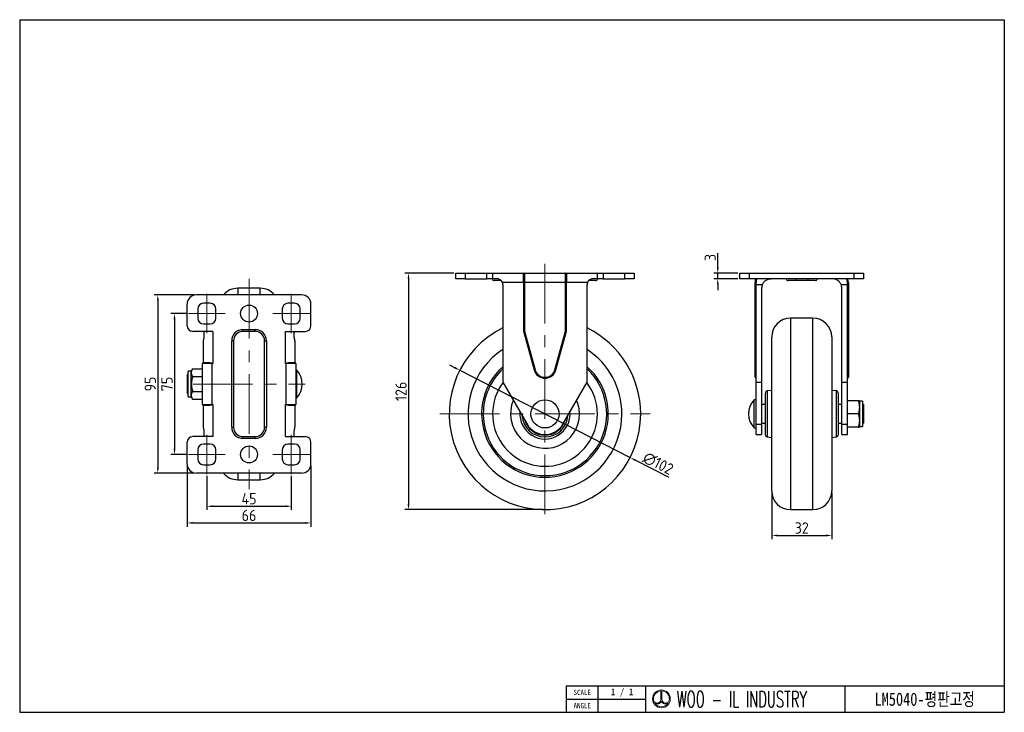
# Model space of a CAD drawing. Header units: millimetres. Extents: x 5086 to 5611, y -788 to -419.
import ezdxf
from ezdxf.enums import TextEntityAlignment as Align

# ---------------------------------------------------------------- set-up
doc = ezdxf.new("R2010")
doc.units = ezdxf.units.MM
doc.header["$LTSCALE"] = 0.5
doc.header["$PDMODE"] = 3
doc.linetypes.add('CENTERX2', pattern=[101.6, 63.5, -12.7, 12.7, -12.7])
for name, color, linetype, lineweight in [('문자선', 2, 'Continuous', 15), ('외형선', 3, 'Continuous', 30), ('중심선', 1, 'CENTERX2', 15), ('치수선', 1, 'Continuous', 15)]:
    doc.layers.add(name, color=color, linetype=linetype, lineweight=lineweight)
doc.styles.add('ROMAND', font='romand')
doc.styles.get("Standard").update_dxf_attribs({"font": 'isocp.shx', "bigfont": 'whgtxt.shx'})
doc.styles.add('STYLE1', font='txt')
doc.dimstyles.new('김형준', dxfattribs={"dimtxt": 6, "dimasz": 3, "dimexe": 2, "dimexo": 1, "dimgap": 1, "dimtad": 1, "dimdsep": 46, "dimtxsty": 'Standard', "dimcen": 0, "dimclrd": 1, "dimclre": 1, "dimclrt": 2, "dimadec": 0, "dimazin": 0, "dimtfac": 1, "dimtmove": 0, "dimatfit": 3, "dimfxl": 0, "dimarcsym": 0})

# ---------------------------------------------------------------- blocks, each defined once
blk = doc.blocks.new('*D134')
at = {"layer": 'Defpoints', "color": 0}
for p in [(5175.96, -575.35), (5168.56, -650.35), (5175.96, -650.35)]:
    blk.add_point(p, dxfattribs=at)
at = {"layer": '치수선', "color": 1, "lineweight": -2}
for p, q in [((5174.96, -575.35), (5166.56, -575.35)), ((5168.56, -578.35), (5168.56, -647.35)), ((5174.96, -650.35), (5166.56, -650.35))]:
    blk.add_line(p, q, dxfattribs=at)
at = {"layer": '치수선', "color": 1}
for points in [[(5168.06, -578.35), (5169.06, -578.35), (5168.56, -575.35)], [(5168.06, -647.35), (5169.06, -647.35), (5168.56, -650.35)]]:
    blk.add_solid(points, dxfattribs=at)
at = {"layer": '치수선', "color": 2, "insert": (5164.56, -612.85), "char_height": 6, "attachment_point": 5, "rotation": 90}
blk.add_mtext('75', dxfattribs=at)
blk = doc.blocks.new('*D135')
at = {"layer": 'Defpoints', "color": 0}
for p in [(5180.26, -565.35), (5159.64, -660.35), (5180.26, -660.35)]:
    blk.add_point(p, dxfattribs=at)
at = {"layer": '치수선', "color": 1, "lineweight": -2}
for p, q in [((5179.26, -565.35), (5157.64, -565.35)), ((5159.64, -568.35), (5159.64, -657.35)), ((5179.26, -660.35), (5157.64, -660.35))]:
    blk.add_line(p, q, dxfattribs=at)
at = {"layer": '치수선', "color": 1}
for points in [[(5159.14, -568.35), (5160.14, -568.35), (5159.64, -565.35)], [(5159.14, -657.35), (5160.14, -657.35), (5159.64, -660.35)]]:
    blk.add_solid(points, dxfattribs=at)
at = {"layer": '치수선', "color": 2, "insert": (5155.64, -612.85), "char_height": 6, "attachment_point": 5, "rotation": 90}
blk.add_mtext('95', dxfattribs=at)
blk = doc.blocks.new('*D136')
at = {"layer": 'Defpoints', "color": 0}
for p in [(5185.76, -660.85), (5230.76, -660.85), (5230.76, -677.95)]:
    blk.add_point(p, dxfattribs=at)
at = {"layer": '치수선', "color": 1, "lineweight": -2}
for p, q in [((5185.76, -661.85), (5185.76, -679.95)), ((5230.76, -661.85), (5230.76, -679.95)), ((5188.76, -677.95), (5227.76, -677.95))]:
    blk.add_line(p, q, dxfattribs=at)
at = {"layer": '치수선', "color": 1}
for points in [[(5188.76, -677.45), (5188.76, -678.45), (5185.76, -677.95)], [(5227.76, -677.45), (5227.76, -678.45), (5230.76, -677.95)]]:
    blk.add_solid(points, dxfattribs=at)
at = {"layer": '치수선', "color": 2, "insert": (5208.26, -673.95), "char_height": 6, "attachment_point": 5}
blk.add_mtext('45', dxfattribs=at)
blk = doc.blocks.new('*D137')
at = {"layer": 'Defpoints', "color": 0}
for p in [(5175.26, -655.35), (5241.26, -655.35), (5241.26, -686.85)]:
    blk.add_point(p, dxfattribs=at)
at = {"layer": '치수선', "color": 1, "lineweight": -2}
for p, q in [((5175.26, -656.35), (5175.26, -688.85)), ((5241.26, -656.35), (5241.26, -688.85)), ((5178.26, -686.85), (5238.26, -686.85))]:
    blk.add_line(p, q, dxfattribs=at)
at = {"layer": '치수선', "color": 1}
for points in [[(5178.26, -686.35), (5178.26, -687.35), (5175.26, -686.85)], [(5238.26, -686.35), (5238.26, -687.35), (5241.26, -686.85)]]:
    blk.add_solid(points, dxfattribs=at)
at = {"layer": '치수선', "color": 2, "insert": (5208.26, -682.85), "char_height": 6, "attachment_point": 5}
blk.add_mtext('66', dxfattribs=at)
blk = doc.blocks.new('*D138')
at = {"layer": 'Defpoints', "color": 0}
for p in [(5320.54, -605.53), (5411.32, -652.03)]:
    blk.add_point(p, dxfattribs=at)
at = {"layer": '치수선', "color": 1, "lineweight": -2}
for p, q in [((5317.87, -604.16), (5315.2, -602.79)), ((5320.54, -605.53), (5411.32, -652.03)), ((5432.11, -662.68), (5413.99, -653.4))]:
    blk.add_line(p, q, dxfattribs=at)
at = {"layer": '치수선', "color": 1}
for points in [[(5318.1, -603.72), (5317.64, -604.61), (5320.54, -605.53)], [(5414.22, -652.96), (5413.76, -653.85), (5411.32, -652.03)]]:
    blk.add_solid(points, dxfattribs=at)
at = {"layer": '치수선', "color": 2, "insert": (5426.21, -655.17), "char_height": 6, "attachment_point": 5, "rotation": 332.8755}
blk.add_mtext('∅102', dxfattribs=at)
blk = doc.blocks.new('*D139')
at = {"layer": 'Defpoints', "color": 0}
for p in [(5318.43, -553.78), (5293.22, -679.78), (5365.93, -679.78)]:
    blk.add_point(p, dxfattribs=at)
at = {"layer": '치수선', "color": 1, "lineweight": -2}
for p, q in [((5317.43, -553.78), (5291.22, -553.78)), ((5293.22, -556.78), (5293.22, -676.78)), ((5364.93, -679.78), (5291.22, -679.78))]:
    blk.add_line(p, q, dxfattribs=at)
at = {"layer": '치수선', "color": 1}
for points in [[(5292.72, -556.78), (5293.72, -556.78), (5293.22, -553.78)], [(5292.72, -676.78), (5293.72, -676.78), (5293.22, -679.78)]]:
    blk.add_solid(points, dxfattribs=at)
at = {"layer": '치수선', "color": 2, "insert": (5289.22, -616.78), "char_height": 6, "attachment_point": 5, "rotation": 90}
blk.add_mtext('126', dxfattribs=at)
blk = doc.blocks.new('*D140')
at = {"layer": 'Defpoints', "color": 0}
for p in [(5486.73, -669.78), (5518.73, -669.78), (5518.73, -693.53)]:
    blk.add_point(p, dxfattribs=at)
at = {"layer": '치수선', "color": 1, "lineweight": -2}
for p, q in [((5486.73, -670.78), (5486.73, -695.53)), ((5518.73, -670.78), (5518.73, -695.53)), ((5489.73, -693.53), (5515.73, -693.53))]:
    blk.add_line(p, q, dxfattribs=at)
at = {"layer": '치수선', "color": 1}
for points in [[(5489.73, -693.03), (5489.73, -694.03), (5486.73, -693.53)], [(5515.73, -693.03), (5515.73, -694.03), (5518.73, -693.53)]]:
    blk.add_solid(points, dxfattribs=at)
at = {"layer": '치수선', "color": 2, "insert": (5502.73, -689.53), "char_height": 6, "attachment_point": 5}
blk.add_mtext('32', dxfattribs=at)
blk = doc.blocks.new('*D141')
at = {"layer": 'Defpoints', "color": 0}
for p in [(5457.98, -553.78), (5469.73, -553.78), (5469.73, -556.78)]:
    blk.add_point(p, dxfattribs=at)
at = {"layer": '치수선', "color": 1, "lineweight": -2}
for p, q in [((5457.98, -550.78), (5457.98, -543.13)), ((5468.73, -553.78), (5455.98, -553.78)), ((5457.98, -556.78), (5457.98, -553.78)), ((5468.73, -556.78), (5455.98, -556.78)), ((5457.98, -559.78), (5457.98, -562.78))]:
    blk.add_line(p, q, dxfattribs=at)
at = {"layer": '치수선', "color": 1}
for points in [[(5457.48, -550.78), (5458.48, -550.78), (5457.98, -553.78)], [(5457.48, -559.78), (5458.48, -559.78), (5457.98, -556.78)]]:
    blk.add_solid(points, dxfattribs=at)
at = {"layer": '치수선', "color": 2, "insert": (5453.98, -545.46), "char_height": 6, "attachment_point": 5, "rotation": 90}
blk.add_mtext('3', dxfattribs=at)

msp = doc.modelspace()

# ---------------------------------------------------------------- linework, layer by layer
at = {"layer": '문자선'}
for p, q in [((5427.671, -776.347), (5427.671, -781.131)), ((5428.271, -776.347), (5428.271, -781.131))]:
    msp.add_line(p, q, dxfattribs=at)
msp.add_circle((5427.971, -780.573), 4.737, dxfattribs=at)
for centre, radius, start, end in [((5427.971, -780.573), 4.237, 94.06022, 186.47617), ((5427.971, -780.573), 4.237, 354.42923, 85.93978), ((5425.722, -780.81), 1.975, 186.99448, 350.66332), ((5430.22, -780.81), 1.975, 189.33668, 354.94755), ((5425.722, -780.81), 2.475, 239.21397, 335.31719), ((5427.971, -780.573), 4.237, 213.91245, 326.08755), ((5430.22, -780.81), 2.475, 204.68281, 300.78603)]:
    msp.add_arc(centre, radius, start, end, dxfattribs=at)
at = {"layer": '외형선'}
for p, q in [((5086.06, -418.792), (5610.66, -418.792)), ((5086.06, -418.792), (5086.06, -787.721)), ((5086.06, -418.792), (5086.06, -787.721)), ((5610.66, -418.792), (5610.66, -787.721)), ((5318.432, -556.782), (5318.432, -553.782)), ((5318.432, -553.782), (5323.432, -553.782)), ((5323.432, -553.782), (5323.432, -556.782)), ((5323.432, -553.782), (5334.932, -553.782)), ((5334.932, -556.782), (5334.932, -553.782)), ((5334.932, -553.782), (5337.932, -553.782)), ((5337.932, -553.782), (5337.932, -556.782)), ((5337.932, -553.782), (5354.932, -553.782)), ((5354.932, -553.782), (5354.932, -558.782)), ((5354.932, -553.782), (5376.932, -553.782)), ((5376.932, -558.782), (5376.932, -553.782)), ((5376.932, -553.782), (5393.932, -553.782)), ((5393.932, -556.782), (5393.932, -553.782)), ((5393.932, -553.782), (5396.932, -553.782)), ((5396.932, -553.782), (5396.932, -556.782)), ((5396.932, -553.782), (5408.432, -553.782)), ((5408.432, -556.782), (5408.432, -553.782)), ((5408.432, -553.782), (5413.432, -553.782)), ((5413.432, -553.782), (5413.432, -556.782)), ((5469.726, -556.782), (5469.726, -553.782)), ((5469.726, -553.782), (5474.726, -553.782)), ((5474.726, -553.782), (5474.726, -556.782)), ((5474.726, -553.782), (5530.726, -553.782)), ((5530.726, -556.782), (5530.726, -553.782)), ((5530.726, -553.782), (5535.726, -553.782)), ((5535.726, -553.782), (5535.726, -556.782)), ((5323.432, -556.782), (5318.432, -556.782)), ((5323.432, -556.782), (5334.932, -556.782)), ((5337.932, -556.782), (5334.932, -556.782)), ((5340.432, -556.782), (5337.932, -556.782)), ((5342.651, -557.782), (5338.932, -557.782)), ((5354.432, -558.782), (5343.26, -558.782)), ((5343.432, -559.782), (5343.432, -611.782)), ((5354.432, -558.782), (5354.432, -584.782)), ((5354.432, -558.782), (5354.932, -558.782)), ((5354.932, -558.782), (5354.932, -584.713)), ((5376.932, -558.782), (5354.932, -558.782)), ((5376.932, -584.713), (5376.932, -558.782)), ((5377.432, -558.782), (5376.932, -558.782)), ((5377.432, -584.782), (5377.432, -558.782)), ((5388.603, -558.782), (5377.432, -558.782)), ((5388.432, -611.782), (5388.432, -559.782)), ((5388.624, -558.741), (5388.602, -558.788)), ((5392.932, -557.782), (5389.209, -557.782)), ((5393.932, -556.782), (5391.432, -556.782)), ((5396.932, -556.782), (5393.932, -556.782)), ((5396.932, -556.782), (5408.432, -556.782)), ((5413.432, -556.782), (5408.432, -556.782)), ((5474.726, -556.782), (5469.726, -556.782)), ((5530.726, -556.782), (5474.726, -556.782)), ((5478.376, -558.782), (5477.876, -558.782)), ((5477.876, -584.713), (5477.876, -558.782)), ((5478.376, -559.782), (5478.376, -558.782)), ((5478.376, -559.782), (5481.794, -559.782)), ((5478.376, -611.782), (5478.376, -559.782)), ((5499.476, -557.782), (5495.476, -557.782)), ((5499.476, -556.782), (5499.476, -557.782)), ((5505.976, -557.782), (5499.476, -557.782)), ((5505.976, -556.782), (5505.976, -557.782)), ((5509.976, -557.782), (5505.976, -557.782)), ((5523.659, -559.782), (5527.076, -559.782)), ((5527.076, -559.782), (5527.076, -558.782)), ((5527.576, -558.782), (5527.076, -558.782)), ((5527.076, -611.782), (5527.076, -559.782)), ((5527.576, -558.782), (5527.576, -584.713)), ((5535.726, -556.782), (5530.726, -556.782)), ((5236.26, -565.345), (5180.26, -565.345)), ((5214.26, -561.845), (5202.26, -561.845)), ((5202.26, -561.845), (5202.26, -565.345)), ((5214.26, -565.345), (5214.26, -561.845)), ((5481.376, -561.782), (5481.376, -611.782)), ((5524.076, -611.782), (5524.076, -561.782)), ((5175.26, -581.845), (5175.26, -570.345)), ((5187.56, -569.845), (5183.96, -569.845)), ((5232.56, -569.845), (5228.96, -569.845)), ((5241.26, -581.845), (5241.26, -570.345)), ((5180.96, -572.845), (5180.96, -577.845)), ((5190.56, -577.845), (5190.56, -572.845)), ((5225.96, -572.845), (5225.96, -577.845)), ((5235.56, -577.845), (5235.56, -572.845)), ((5183.96, -580.845), (5187.56, -580.845)), ((5228.96, -580.845), (5232.56, -580.845)), ((5508.726, -577.782), (5496.726, -577.782)), ((5496.726, -577.782), (5496.726, -628.782)), ((5508.726, -628.782), (5508.726, -577.782)), ((5188.91, -584.845), (5178.26, -584.845)), ((5184.327, -587.345), (5184.327, -584.845)), ((5188.91, -584.845), (5188.91, -601.845)), ((5205.01, -583.845), (5211.51, -583.845)), ((5205.01, -584.845), (5205.01, -583.845)), ((5211.51, -584.845), (5205.01, -584.845)), ((5211.51, -584.845), (5211.51, -583.845)), ((5227.61, -601.845), (5227.61, -584.845)), ((5227.61, -584.845), (5238.26, -584.845)), ((5232.192, -584.845), (5232.192, -587.345)), ((5354.432, -584.782), (5354.932, -584.713)), ((5354.432, -584.782), (5360.15, -605.386)), ((5354.932, -584.713), (5360.632, -605.252)), ((5371.231, -605.252), (5376.932, -584.713)), ((5371.713, -605.386), (5377.432, -584.782)), ((5377.432, -584.782), (5376.932, -584.713)), ((5477.876, -605.252), (5477.876, -584.713)), ((5527.576, -584.713), (5527.076, -584.713)), ((5527.576, -584.713), (5527.576, -605.252)), ((5183.91, -601.345), (5183.91, -590.174)), ((5199.01, -635.845), (5199.01, -589.845)), ((5199.01, -589.845), (5200.01, -589.845)), ((5200.01, -589.845), (5200.01, -635.845)), ((5216.51, -589.845), (5217.51, -589.845)), ((5216.51, -635.845), (5216.51, -589.845)), ((5217.51, -589.845), (5217.51, -635.845)), ((5232.61, -590.174), (5232.61, -601.345)), ((5486.726, -628.782), (5486.726, -587.782)), ((5518.726, -587.782), (5518.726, -628.782)), ((5188.41, -601.845), (5183.41, -601.845)), ((5183.41, -623.845), (5183.41, -601.845)), ((5188.41, -601.845), (5188.41, -601.689)), ((5188.41, -601.845), (5188.41, -623.845)), ((5188.91, -601.845), (5188.41, -601.845)), ((5228.11, -601.845), (5227.61, -601.845)), ((5228.11, -601.689), (5228.11, -601.845)), ((5228.11, -623.845), (5228.11, -601.845)), ((5233.11, -601.845), (5228.11, -601.845)), ((5233.11, -601.845), (5233.11, -623.845)), ((5175.91, -607.845), (5175.41, -607.845)), ((5175.41, -617.845), (5175.41, -607.845)), ((5177.41, -606.095), (5175.91, -606.095)), ((5175.91, -619.595), (5175.91, -606.095)), ((5178.179, -604.762), (5177.41, -606.095)), ((5177.41, -619.595), (5177.41, -606.095)), ((5178.179, -604.762), (5183.41, -604.762)), ((5233.61, -605.345), (5233.11, -605.345)), ((5233.61, -605.345), (5233.61, -612.845)), ((5360.15, -605.386), (5360.632, -605.252)), ((5371.713, -605.386), (5371.231, -605.252)), ((5477.876, -609.282), (5477.876, -605.252)), ((5527.576, -605.252), (5527.576, -609.282)), ((5178.179, -608.804), (5183.41, -608.804)), ((5233.61, -612.845), (5233.61, -620.345)), ((5343.432, -611.782), (5356.402, -634.276)), ((5375.461, -634.276), (5388.432, -611.782)), ((5478.376, -611.782), (5481.376, -611.782)), ((5478.376, -634.276), (5478.376, -611.782)), ((5481.376, -611.782), (5481.376, -634.276)), ((5524.076, -611.782), (5527.076, -611.782)), ((5524.076, -634.276), (5524.076, -611.782)), ((5527.076, -634.276), (5527.076, -611.782)), ((5175.41, -617.845), (5175.91, -617.845)), ((5178.179, -616.887), (5183.41, -616.887)), ((5483.351, -628.782), (5483.351, -617.493)), ((5486.726, -616.282), (5484.264, -616.497)), ((5484.264, -616.497), (5484.264, -628.782)), ((5521.188, -616.497), (5518.726, -616.282)), ((5521.188, -628.782), (5521.188, -616.497)), ((5522.101, -617.493), (5522.101, -628.782)), ((5175.91, -619.595), (5177.41, -619.595)), ((5177.41, -619.595), (5178.179, -620.928)), ((5178.179, -620.928), (5183.41, -620.928)), ((5183.41, -623.845), (5188.41, -623.845)), ((5188.41, -623.845), (5188.91, -623.845)), ((5188.41, -623.845), (5188.41, -624.001)), ((5188.91, -623.845), (5188.91, -640.845)), ((5227.61, -623.845), (5228.11, -623.845)), ((5227.61, -640.845), (5227.61, -623.845)), ((5228.11, -624.001), (5228.11, -623.845)), ((5228.11, -623.845), (5233.11, -623.845)), ((5233.11, -620.345), (5233.61, -620.345)), ((5478.376, -621.282), (5477.376, -621.282)), ((5477.376, -636.282), (5477.376, -621.282)), ((5483.351, -623.782), (5481.376, -623.782)), ((5524.076, -623.782), (5522.101, -623.782)), ((5532.807, -621.782), (5527.076, -621.782)), ((5533.576, -622.032), (5533.432, -621.782)), ((5535.076, -622.032), (5533.576, -622.032)), ((5533.576, -622.032), (5533.576, -635.532)), ((5535.076, -622.032), (5535.076, -635.532)), ((5535.576, -623.782), (5535.076, -623.782)), ((5535.576, -623.782), (5535.576, -633.782)), ((5183.91, -635.517), (5183.91, -624.345)), ((5232.61, -624.345), (5232.61, -635.517)), ((5483.351, -640.07), (5483.351, -628.782)), ((5484.264, -628.782), (5484.264, -641.066)), ((5486.726, -669.782), (5486.726, -628.782)), ((5496.726, -628.782), (5496.726, -679.782)), ((5508.726, -679.782), (5508.726, -628.782)), ((5518.726, -628.782), (5518.726, -669.782)), ((5521.188, -641.066), (5521.188, -628.782)), ((5522.101, -628.782), (5522.101, -640.07)), ((5532.807, -628.782), (5527.076, -628.782)), ((5478.376, -634.276), (5481.376, -634.276)), ((5478.376, -639.782), (5478.376, -634.276)), ((5481.376, -633.782), (5483.351, -633.782)), ((5481.376, -634.276), (5481.376, -639.782)), ((5522.101, -633.782), (5524.076, -633.782)), ((5524.076, -634.276), (5527.076, -634.276)), ((5524.076, -639.782), (5524.076, -634.276)), ((5527.076, -639.782), (5527.076, -634.276)), ((5535.076, -633.782), (5535.576, -633.782)), ((5184.327, -640.845), (5184.327, -638.345)), ((5199.01, -635.845), (5200.01, -635.845)), ((5216.51, -635.845), (5217.51, -635.845)), ((5232.192, -638.345), (5232.192, -640.845)), ((5477.376, -636.282), (5478.376, -636.282)), ((5478.376, -639.782), (5481.376, -639.782)), ((5524.076, -639.782), (5527.076, -639.782)), ((5532.807, -635.782), (5527.076, -635.782)), ((5533.432, -635.782), (5533.576, -635.532)), ((5533.576, -635.532), (5535.076, -635.532)), ((5175.26, -655.345), (5175.26, -643.845)), ((5188.91, -640.845), (5178.26, -640.845)), ((5187.56, -644.845), (5183.96, -644.845)), ((5205.01, -641.845), (5205.01, -640.845)), ((5205.01, -640.845), (5211.51, -640.845)), ((5211.51, -641.845), (5205.01, -641.845)), ((5211.51, -641.845), (5211.51, -640.845)), ((5227.61, -640.845), (5238.26, -640.845)), ((5232.56, -644.845), (5228.96, -644.845)), ((5241.26, -655.345), (5241.26, -643.845)), ((5484.264, -641.066), (5486.726, -641.282)), ((5518.726, -641.282), (5521.188, -641.066)), ((5180.96, -647.845), (5180.96, -652.845)), ((5190.56, -652.845), (5190.56, -647.845)), ((5225.96, -647.845), (5225.96, -652.845)), ((5235.56, -652.845), (5235.56, -647.845)), ((5236.26, -660.345), (5180.26, -660.345)), ((5183.96, -655.845), (5187.56, -655.845)), ((5202.26, -660.345), (5202.26, -663.845)), ((5214.26, -663.845), (5214.26, -660.345)), ((5228.96, -655.845), (5232.56, -655.845)), ((5202.26, -663.845), (5214.26, -663.845)), ((5496.726, -679.782), (5508.726, -679.782)), ((5377.303, -773.578), (5419.731, -773.578)), ((5377.303, -773.578), (5377.303, -787.721)), ((5394.274, -787.721), (5394.274, -773.578)), ((5419.731, -787.721), (5419.731, -773.578)), ((5419.731, -773.578), (5610.66, -773.578)), ((5419.731, -787.721), (5419.731, -773.578)), ((5419.731, -787.721), (5419.731, -773.578)), ((5525.803, -787.721), (5525.803, -773.578)), ((5377.303, -780.649), (5419.731, -780.649)), ((5086.06, -787.721), (5610.66, -787.721)), ((5377.303, -787.721), (5419.731, -787.721))]:
    msp.add_line(p, q, dxfattribs=at)
for centre, radius in [((5208.26, -575.345), 4.5), ((5365.932, -628.782), 7.5), ((5208.26, -650.345), 4.5)]:
    msp.add_circle(centre, radius, dxfattribs=at)
for centre, radius, start, end in [((5354.932, -554.282), 0.5, 90, 108.21791), ((5376.932, -554.282), 0.5, 71.78209, 90), ((5338.932, -556.782), 1, 180, 270), ((5340.432, -559.782), 3, 0, 19.47122), ((5391.432, -559.782), 3, 160.52878, 180), ((5392.932, -556.782), 1, 270, 0), ((5482.876, -558.782), 5, 156.42182, 180), ((5486.376, -561.782), 5, 156.42182, 180), ((5495.476, -556.782), 1, 180, 270), ((5509.976, -556.782), 1, 270, 0), ((5519.076, -561.782), 5, 0, 23.57818), ((5522.576, -558.782), 5, 0, 23.57818), ((5180.26, -570.345), 5, 90, 180), ((5202.26, -571.845), 10, 90, 139.4584), ((5214.26, -571.845), 10, 40.5416, 90), ((5236.26, -570.345), 5, 0, 90), ((5183.96, -572.845), 3, 90, 180), ((5187.56, -572.845), 3, 0, 90), ((5228.96, -572.845), 3, 90, 180), ((5232.56, -572.845), 3, 0, 90), ((5178.26, -581.845), 3, 180, 270), ((5183.96, -577.845), 3, 180, 270), ((5187.56, -577.845), 3, 270, 0), ((5228.96, -577.845), 3, 180, 270), ((5232.56, -577.845), 3, 270, 0), ((5238.26, -581.845), 3, 270, 0), ((5496.726, -587.782), 10, 90, 180), ((5508.726, -587.782), 10, 0, 90), ((5205.01, -589.845), 6, 90, 180), ((5205.01, -589.845), 5, 90, 180), ((5211.51, -589.845), 6, 0, 90), ((5211.51, -589.845), 5, 0, 90), ((5365.932, -628.782), 51, 116.17897, 0), ((5365.932, -628.782), 51, 0, 63.82103), ((5527.192, -584.28), 0.579, 258.44571, 311.49863), ((5365.932, -628.782), 41, 123.28339, 0), ((5365.932, -628.782), 41, 0, 56.71661), ((5183.91, -601.845), 0.5, 90, 180), ((5232.61, -601.845), 0.5, 0, 90), ((5225.735, -612.845), 10.875, 316.39718, 43.60282), ((5365.932, -628.782), 33.75, 131.81031, 0), ((5365.932, -628.782), 32.881, 133.1799, 180), ((5365.932, -628.782), 32.881, 180, 46.8201), ((5365.932, -603.782), 6, 195.51131, 344.48869), ((5365.932, -603.782), 5.5, 195.51131, 344.48869), ((5365.932, -628.782), 33.75, 0, 48.18969), ((5478.26, -604.818), 0.579, 228.50137, 281.55429), ((5527.192, -604.818), 0.579, 258.44571, 311.49863), ((5365.932, -628.782), 27.9, 143.18854, 0), ((5365.932, -628.782), 27.9, 0, 36.81146), ((5478.376, -609.282), 0.5, 180, 270), ((5527.076, -609.282), 0.5, 270, 0), ((5484.351, -617.493), 1, 95, 180), ((5521.101, -617.493), 1, 0, 85), ((5183.91, -623.845), 0.5, 180, 270), ((5232.61, -623.845), 0.5, 270, 0), ((5365.932, -628.782), 18.35, 156.79848, 0), ((5365.932, -628.782), 18.35, 0, 23.20152), ((5485.251, -628.782), 10.875, 136.39718, 223.60282), ((5365.932, -628.782), 13.369, 175.33248, 4.66752), ((5365.932, -628.782), 12.285, 183.53199, 356.46801), ((5365.932, -628.782), 11.288, 196.98908, 343.01092), ((5365.932, -628.782), 11, 209.96817, 330.03183), ((5205.01, -635.845), 6, 180, 270), ((5205.01, -635.845), 5, 180, 270), ((5211.51, -635.845), 6, 270, 0), ((5211.51, -635.845), 5, 270, 0), ((5178.26, -643.845), 3, 90, 180), ((5183.96, -647.845), 3, 90, 180), ((5187.56, -647.845), 3, 0, 90), ((5228.96, -647.845), 3, 90, 180), ((5232.56, -647.845), 3, 0, 90), ((5238.26, -643.845), 3, 0, 90), ((5484.351, -640.07), 1, 180, 265), ((5521.101, -640.07), 1, 275, 0), ((5180.26, -655.345), 5, 180, 270), ((5183.96, -652.845), 3, 180, 270), ((5187.56, -652.845), 3, 270, 0), ((5228.96, -652.845), 3, 180, 270), ((5232.56, -652.845), 3, 270, 0), ((5236.26, -655.345), 5, 270, 0), ((5202.26, -653.845), 10, 220.5416, 270), ((5214.26, -653.845), 10, 270, 319.4584), ((5496.726, -669.782), 10, 180, 270), ((5508.726, -669.782), 10, 270, 0)]:
    msp.add_arc(centre, radius, start, end, dxfattribs=at)
msp.add_ellipse((5478.376, -584.713), major_axis=(0.5, 0), ratio=0.1361946, start_param=3.1415927, end_param=4.712389, dxfattribs=at)
for points, knots in [([(5354.432, -558.782), (5354.432, -558.472), (5354.432, -558.165), (5354.432, -557.558), (5354.432, -557.262), (5354.434, -556.693), (5354.435, -556.417), (5354.441, -555.892), (5354.446, -555.648), (5354.459, -555.196), (5354.468, -554.986), (5354.492, -554.614), (5354.508, -554.453), (5354.549, -554.179), (5354.576, -554.065), (5354.63, -553.937), (5354.65, -553.901), (5354.702, -553.843), (5354.73, -553.821), (5354.775, -553.807)], [0, 0, 0, 0, 0.125, 0.125, 0.25, 0.25, 0.375, 0.375, 0.5, 0.5, 0.625, 0.625, 0.75, 0.75, 0.875, 0.875, 0.9375, 0.9375, 1, 1, 1, 1]), ([(5377.088, -553.807), (5377.133, -553.821), (5377.162, -553.843), (5377.213, -553.901), (5377.233, -553.937), (5377.287, -554.065), (5377.313, -554.176), (5377.377, -554.591), (5377.398, -554.965), (5377.418, -555.651), (5377.422, -555.895), (5377.428, -556.415), (5377.429, -556.694), (5377.431, -557.267), (5377.431, -557.561), (5377.432, -558.162), (5377.432, -558.472), (5377.432, -558.782)], [0, 0, 0, 0, 0.0625, 0.0625, 0.125, 0.125, 0.25, 0.25, 0.5, 0.5, 0.625, 0.625, 0.75, 0.75, 0.875, 0.875, 1, 1, 1, 1]), ([(5343.26, -558.782), (5343.156, -558.486), (5343.009, -558.216), (5342.636, -557.723), (5342.416, -557.511), (5341.915, -557.156), (5341.641, -557.019), (5341.201, -556.878), (5341.049, -556.842), (5340.743, -556.794), (5340.588, -556.782), (5340.432, -556.782)], [0, 0, 0, 0, 0.25, 0.25, 0.5, 0.5, 0.75, 0.75, 0.875, 0.875, 1, 1, 1, 1]), ([(5391.432, -556.782), (5391.119, -556.782), (5390.815, -556.829), (5390.225, -557.018), (5389.951, -557.155), (5389.45, -557.509), (5389.229, -557.721), (5388.95, -558.089), (5388.865, -558.22), (5388.718, -558.492), (5388.655, -558.634), (5388.603, -558.782)], [0, 0, 0, 0, 0.25, 0.25, 0.5, 0.5, 0.75, 0.75, 0.875, 0.875, 1, 1, 1, 1]), ([(5478.794, -556.782), (5478.794, -556.782), (5478.772, -556.829), (5478.697, -557.018), (5478.645, -557.155), (5478.537, -557.509), (5478.484, -557.721), (5478.423, -558.089), (5478.406, -558.22), (5478.383, -558.492), (5478.376, -558.634), (5478.376, -558.782)], [0, 0, 0, 0, 0.25, 0.25, 0.5, 0.5, 0.75, 0.75, 0.875, 0.875, 1, 1, 1, 1]), ([(5481.794, -559.782), (5481.906, -559.524), (5482.037, -559.283), (5482.332, -558.829), (5482.497, -558.616), (5482.844, -558.233), (5483.028, -558.06), (5483.412, -557.747), (5483.611, -557.609), (5484.015, -557.368), (5484.221, -557.264), (5484.641, -557.087), (5484.856, -557.013), (5485.287, -556.897), (5485.503, -556.853), (5485.938, -556.796), (5486.158, -556.782), (5486.376, -556.782)], [0, 0, 0, 0, 0.125, 0.125, 0.25, 0.25, 0.375, 0.375, 0.5, 0.5, 0.625, 0.625, 0.75, 0.75, 0.875, 0.875, 1, 1, 1, 1]), ([(5523.659, -559.782), (5523.546, -559.524), (5523.416, -559.283), (5523.12, -558.829), (5522.955, -558.616), (5522.608, -558.233), (5522.425, -558.06), (5522.04, -557.747), (5521.841, -557.609), (5521.437, -557.368), (5521.231, -557.264), (5520.811, -557.087), (5520.596, -557.013), (5520.165, -556.897), (5519.949, -556.853), (5519.514, -556.796), (5519.294, -556.782), (5519.076, -556.782)], [0, 0, 0, 0, 0.125, 0.125, 0.25, 0.25, 0.375, 0.375, 0.5, 0.5, 0.625, 0.625, 0.75, 0.75, 0.875, 0.875, 1, 1, 1, 1]), ([(5527.076, -558.782), (5527.076, -558.486), (5527.05, -558.216), (5526.969, -557.723), (5526.915, -557.511), (5526.808, -557.156), (5526.756, -557.019), (5526.7, -556.878), (5526.685, -556.842), (5526.664, -556.794), (5526.659, -556.782), (5526.659, -556.782)], [0, 0, 0, 0, 0.25, 0.25, 0.5, 0.5, 0.75, 0.75, 0.875, 0.875, 1, 1, 1, 1]), ([(5183.91, -590.174), (5183.91, -590.069), (5183.936, -589.923), (5184.017, -589.549), (5184.07, -589.329), (5184.178, -588.828), (5184.23, -588.554), (5184.286, -588.115), (5184.301, -587.962), (5184.322, -587.656), (5184.327, -587.502), (5184.327, -587.345)], [0, 0, 0, 0, 0.25, 0.25, 0.5, 0.5, 0.75, 0.75, 0.875, 0.875, 1, 1, 1, 1]), ([(5232.192, -587.345), (5232.192, -587.658), (5232.214, -587.962), (5232.289, -588.552), (5232.341, -588.826), (5232.449, -589.327), (5232.502, -589.547), (5232.563, -589.827), (5232.58, -589.911), (5232.603, -590.058), (5232.61, -590.121), (5232.61, -590.174)], [0, 0, 0, 0, 0.25, 0.25, 0.5, 0.5, 0.75, 0.75, 0.875, 0.875, 1, 1, 1, 1]), ([(5183.91, -601.345), (5183.91, -601.345), (5183.938, -601.345), (5184.052, -601.345), (5184.137, -601.346), (5184.357, -601.347), (5184.493, -601.349), (5184.818, -601.355), (5185.002, -601.359), (5185.412, -601.372), (5185.641, -601.381), (5186.13, -601.406), (5186.389, -601.421), (5186.933, -601.463), (5187.222, -601.489), (5187.663, -601.543), (5187.812, -601.564), (5188.112, -601.615), (5188.262, -601.644), (5188.41, -601.689)], [0, 0, 0, 0, 0.125, 0.125, 0.25, 0.25, 0.375, 0.375, 0.5, 0.5, 0.625, 0.625, 0.75, 0.75, 0.875, 0.875, 0.9375, 0.9375, 1, 1, 1, 1]), ([(5228.11, -601.689), (5228.257, -601.644), (5228.407, -601.615), (5228.707, -601.564), (5228.856, -601.543), (5229.296, -601.489), (5229.581, -601.463), (5230.406, -601.4), (5230.899, -601.379), (5231.521, -601.359), (5231.704, -601.355), (5232.025, -601.349), (5232.163, -601.347), (5232.385, -601.346), (5232.468, -601.345), (5232.581, -601.345), (5232.61, -601.345), (5232.61, -601.345)], [0, 0, 0, 0, 0.0625, 0.0625, 0.125, 0.125, 0.25, 0.25, 0.5, 0.5, 0.625, 0.625, 0.75, 0.75, 0.875, 0.875, 1, 1, 1, 1]), ([(5178.179, -608.804), (5177.989, -608.474), (5177.832, -608.141), (5177.614, -607.47), (5177.555, -607.13), (5177.554, -606.615), (5177.569, -606.442), (5177.626, -606.101), (5177.668, -605.931), (5177.831, -605.426), (5177.989, -605.093), (5178.179, -604.762)], [0, 0, 0, 0, 0.25, 0.25, 0.5, 0.5, 0.625, 0.625, 0.75, 0.75, 1, 1, 1, 1]), ([(5178.179, -608.804), (5177.99, -609.461), (5177.83, -610.135), (5177.613, -611.484), (5177.554, -612.163), (5177.554, -613.53), (5177.615, -614.222), (5177.834, -615.572), (5177.991, -616.233), (5178.179, -616.887)], [0, 0, 0, 0, 0.25, 0.25, 0.5, 0.5, 0.75, 0.75, 1, 1, 1, 1]), ([(5178.179, -620.928), (5177.989, -620.598), (5177.832, -620.266), (5177.614, -619.594), (5177.555, -619.255), (5177.554, -618.739), (5177.569, -618.567), (5177.626, -618.225), (5177.668, -618.056), (5177.831, -617.55), (5177.989, -617.217), (5178.179, -616.887)], [0, 0, 0, 0, 0.25, 0.25, 0.5, 0.5, 0.625, 0.625, 0.75, 0.75, 1, 1, 1, 1]), ([(5188.41, -624.001), (5188.262, -624.047), (5188.112, -624.075), (5187.813, -624.126), (5187.664, -624.147), (5187.224, -624.201), (5186.939, -624.227), (5186.113, -624.29), (5185.621, -624.311), (5184.999, -624.331), (5184.816, -624.335), (5184.495, -624.341), (5184.356, -624.343), (5184.135, -624.345), (5184.051, -624.345), (5183.939, -624.345), (5183.91, -624.345), (5183.91, -624.345)], [0, 0, 0, 0, 0.0625, 0.0625, 0.125, 0.125, 0.25, 0.25, 0.5, 0.5, 0.625, 0.625, 0.75, 0.75, 0.875, 0.875, 1, 1, 1, 1]), ([(5232.61, -624.345), (5232.61, -624.345), (5232.581, -624.345), (5232.468, -624.345), (5232.383, -624.345), (5232.163, -624.343), (5232.026, -624.341), (5231.702, -624.335), (5231.518, -624.331), (5231.108, -624.318), (5230.879, -624.309), (5230.39, -624.285), (5230.131, -624.269), (5229.586, -624.227), (5229.298, -624.201), (5228.857, -624.147), (5228.708, -624.126), (5228.408, -624.075), (5228.257, -624.046), (5228.11, -624.001)], [0, 0, 0, 0, 0.125, 0.125, 0.25, 0.25, 0.375, 0.375, 0.5, 0.5, 0.625, 0.625, 0.75, 0.75, 0.875, 0.875, 0.9375, 0.9375, 1, 1, 1, 1]), ([(5532.807, -621.782), (5532.997, -622.353), (5533.154, -622.929), (5533.372, -624.092), (5533.431, -624.68), (5533.432, -625.572), (5533.417, -625.871), (5533.36, -626.463), (5533.318, -626.757), (5533.155, -627.632), (5532.997, -628.209), (5532.807, -628.782)], [0, 0, 0, 0, 0.25, 0.25, 0.5, 0.5, 0.625, 0.625, 0.75, 0.75, 1, 1, 1, 1]), ([(5533.389, -621.782), (5533.398, -621.782), (5533.426, -621.782), (5533.167, -621.782), (5532.896, -621.782), (5532.807, -621.782)], [0, 0, 0, 0, 0.236187, 0.7490752, 1, 1, 1, 1]), ([(5532.807, -628.782), (5532.997, -629.353), (5533.154, -629.929), (5533.372, -631.092), (5533.431, -631.68), (5533.432, -632.572), (5533.417, -632.871), (5533.36, -633.463), (5533.318, -633.757), (5533.155, -634.632), (5532.997, -635.209), (5532.807, -635.782)], [0, 0, 0, 0, 0.25, 0.25, 0.5, 0.5, 0.625, 0.625, 0.75, 0.75, 1, 1, 1, 1]), ([(5184.327, -638.345), (5184.327, -638.032), (5184.306, -637.728), (5184.23, -637.138), (5184.178, -636.864), (5184.071, -636.363), (5184.017, -636.143), (5183.957, -635.864), (5183.94, -635.779), (5183.916, -635.632), (5183.91, -635.569), (5183.91, -635.517)], [0, 0, 0, 0, 0.25, 0.25, 0.5, 0.5, 0.75, 0.75, 0.875, 0.875, 1, 1, 1, 1]), ([(5232.61, -635.517), (5232.61, -635.621), (5232.584, -635.767), (5232.503, -636.141), (5232.449, -636.361), (5232.342, -636.862), (5232.29, -637.136), (5232.233, -637.576), (5232.218, -637.728), (5232.198, -638.034), (5232.192, -638.189), (5232.192, -638.345)], [0, 0, 0, 0, 0.25, 0.25, 0.5, 0.5, 0.75, 0.75, 0.875, 0.875, 1, 1, 1, 1]), ([(5532.807, -635.782), (5532.896, -635.782), (5533.162, -635.782), (5533.423, -635.782), (5533.396, -635.782), (5533.387, -635.782)], [0, 0, 0, 0, 0.2509202, 0.7509637, 1, 1, 1, 1])]:
    msp.add_open_spline(points, degree=3, knots=knots, dxfattribs=at)
for points in [[(5188.41, -601.689), (5188.576, -601.74), (5188.743, -601.792), (5188.91, -601.845)], [(5227.61, -601.845), (5227.776, -601.793), (5227.943, -601.74), (5228.11, -601.689)], [(5188.91, -623.845), (5188.744, -623.898), (5188.576, -623.951), (5188.41, -624.001)], [(5228.11, -624.001), (5227.943, -623.951), (5227.777, -623.898), (5227.61, -623.845)]]:
    msp.add_open_spline(points, degree=3, dxfattribs=at)
at = {"layer": '중심선'}
for p, q in [((5365.932, -548.782), (5365.932, -684.782)), ((5208.26, -556.845), (5208.26, -668.845)), ((5178.41, -612.845), (5238.11, -612.845)), ((5309.932, -628.782), (5421.932, -628.782))]:
    msp.add_line(p, q, dxfattribs=at)
at = {"layer": '치수선'}
for p, q in [((5185.76, -564.845), (5185.76, -585.845)), ((5230.76, -564.845), (5230.76, -585.845)), ((5175.96, -575.345), (5195.56, -575.345)), ((5220.96, -575.345), (5240.56, -575.345)), ((5185.76, -639.845), (5185.76, -660.845)), ((5230.76, -639.845), (5230.76, -660.845)), ((5175.96, -650.345), (5195.56, -650.345)), ((5220.96, -650.345), (5240.56, -650.345))]:
    msp.add_line(p, q, dxfattribs=at)

# ---------------------------------------------------------------- texts
at = {"layer": '문자선', "style": 'STYLE1', "width": 0.8}
for s, height, p in [('SCALE', 2.8286, (5385.789, -777.114)), ('LM5040-평판고정', 7, (5568.231, -780.649)), ('ANGLE', 2.8286, (5385.789, -784.185))]:
    msp.add_text(s, height=height, dxfattribs=at).set_placement(p, align=Align.MIDDLE)
at = {"layer": '문자선', "style": 'STYLE1'}
msp.add_text('1 / 1', height=3.5357, dxfattribs=at).set_placement((5407.003, -777.114), align=Align.MIDDLE)
at = {"layer": '문자선', "style": 'ROMAND', "width": 0.6}
msp.add_text('WOO - IL INDUSTRY', height=8.5536, dxfattribs=at).set_placement((5436.15, -785.023))

# ---------------------------------------------------------------- dimensions: what is measured, and where the dimension line sits
at = {"layer": '치수선'}
for base, p1, p2, picture, middle in [((5457.979, -553.782), (5469.726, -556.782), (5469.726, -553.782), '*D141', (5453.979, -545.457)), ((5293.223, -679.782), (5318.432, -553.782), (5365.932, -679.782), '*D139', (5289.222, -616.782)), ((5159.639, -660.345), (5180.26, -565.345), (5180.26, -660.345), '*D135', (5155.639, -612.845)), ((5168.557, -650.345), (5175.96, -575.345), (5175.96, -650.345), '*D134', (5164.557, -612.845))]:
    dim = msp.add_linear_dim(base=base, p1=p1, p2=p2, angle=90, dimstyle='김형준', dxfattribs=at)
    dim.commit()
    dim.dimension.update_dxf_attribs({"geometry": picture, "text_midpoint": middle})
dim = msp.add_diameter_dim_2p(p1=(5320.541, -605.529), p2=(5411.323, -652.034), dimstyle='김형준', dxfattribs=at)
dim.commit()
dim.dimension.update_dxf_attribs({"geometry": '*D138', "text_midpoint": (5426.212, -655.166)})
for base, p1, p2, picture, middle in [((5241.26, -686.854), (5175.26, -655.345), (5241.26, -655.345), '*D137', (5208.26, -682.854)), ((5230.76, -677.946), (5185.76, -660.845), (5230.76, -660.845), '*D136', (5208.26, -673.946)), ((5518.726, -693.531), (5486.726, -669.782), (5518.726, -669.782), '*D140', (5502.726, -689.53))]:
    dim = msp.add_linear_dim(base=base, p1=p1, p2=p2, dimstyle='김형준', dxfattribs=at)
    dim.commit()
    dim.dimension.update_dxf_attribs({"geometry": picture, "text_midpoint": middle})

doc.saveas('drawing.dxf')
